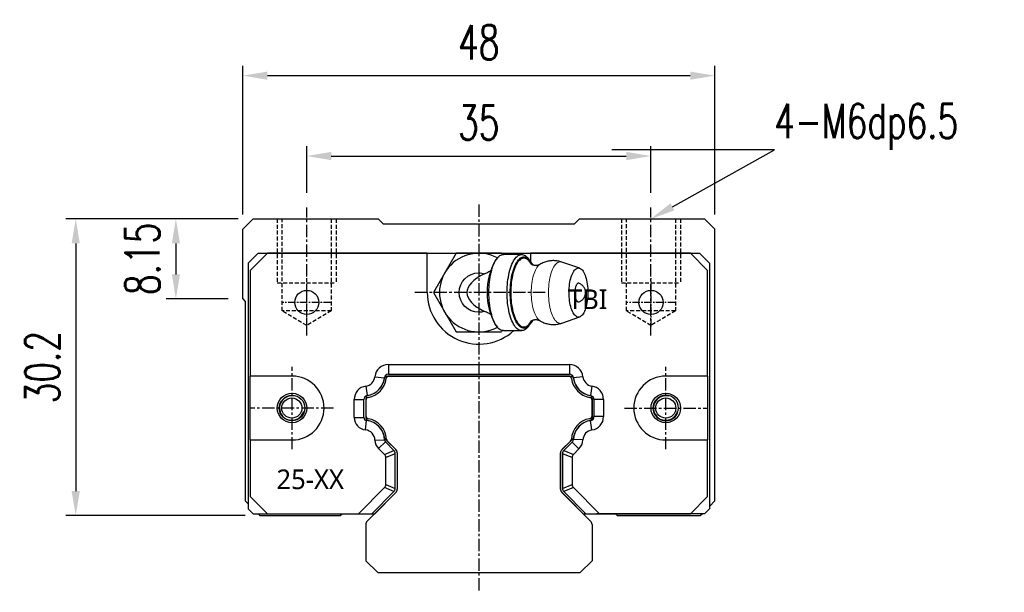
# Model space of a CAD drawing. Header units: millimetres. Extents: x 55 to 345, y 113 to 211.
# Tile 1 of 2: x 55 to 155, y 113 to 171. Entities that reach past the tile are written whole.
import ezdxf
from ezdxf import colors
from ezdxf.entities.mleader import LeaderData, LeaderLine
from ezdxf.math import Vec2, Vec3

# ---------------------------------------------------------------- set-up
doc = ezdxf.new("R2010")
doc.units = ezdxf.units.MM
doc.linetypes.add('CENTER', pattern=[2, 1.25, -0.25, 0.25, -0.25])
doc.linetypes.add('DASHED', pattern=[0.75, 0.5, -0.25])
for name, color, linetype in [('2', 7, 'Continuous'), ('CL', 1, 'CENTER'), ('DIM', 4, 'Continuous'), ('HID', 2, 'DASHED'), ('OUT', 3, 'Continuous'), ('中心線', 1, 'CENTER')]:
    doc.layers.add(name, color=color, linetype=linetype)
doc.styles.add('Arial', font='arial.ttf')
doc.styles.add('CHN', font='SIMPLEX.shx', dxfattribs={"width": 0.7, "bigfont": 'CHINESET.shx'})
doc.styles.add('DIM-7', font='SIMPLEX.shx', dxfattribs={"width": 0.7, "bigfont": 'chineset.shx'})
doc.dimstyles.new('CNS', dxfattribs={"dimscale": 0.56, "dimtxt": 3.5, "dimasz": 2.5, "dimexe": 1, "dimexo": 1.5, "dimgap": 0.09, "dimtad": 0, "dimdsep": 46, "dimtxsty": 'DIM-7', "dimcen": 0.09, "dimclrd": 4, "dimclre": 4, "dimclrt": 4, "dimadec": 0, "dimazin": 0, "dimtfac": 1, "dimtix": 1, "dimtmove": 2, "dimatfit": 3, "dimfxl": 1, "dimtvp": 0.971429, "dimtolj": 1, "dimarcsym": 0})

# ---------------------------------------------------------------- blocks, each defined once
blk = doc.blocks.new('*D58')
at = {"layer": 'DEFPOINTS', "color": 0}
for p in [(125.77, 165.56), (77.77, 149.94), (125.77, 149.94)]:
    blk.add_point(p, dxfattribs=at)
at = {"layer": 'DIM', "color": 4, "lineweight": -2}
for p, q in [((77.77, 151.44), (77.77, 166.56)), ((125.77, 151.44), (125.77, 166.56)), ((80.27, 165.56), (123.27, 165.56))]:
    blk.add_line(p, q, dxfattribs=at)
at = {"layer": 'DIM', "color": 4}
for points in [[(80.27, 165.97), (80.27, 165.14), (77.77, 165.56)], [(123.27, 165.97), (123.27, 165.14), (125.77, 165.56)]]:
    blk.add_solid(points, dxfattribs=at)
at = {"layer": 'DIM', "color": 4, "insert": (101.77, 168.96), "char_height": 3.5, "attachment_point": 5, "style": 'DIM-7'}
blk.add_mtext('\\A1;48', dxfattribs=at)
blk = doc.blocks.new('*D59')
at = {"layer": 'DEFPOINTS', "color": 0}
for p in [(119.27, 157.38), (84.27, 152.14), (119.27, 152.14)]:
    blk.add_point(p, dxfattribs=at)
at = {"layer": 'DIM', "color": 4, "lineweight": -2}
for p, q in [((84.27, 153.64), (84.27, 158.38)), ((119.27, 153.64), (119.27, 158.38)), ((86.77, 157.38), (116.77, 157.38))]:
    blk.add_line(p, q, dxfattribs=at)
at = {"layer": 'DIM', "color": 4}
for points in [[(86.77, 157.8), (86.77, 156.96), (84.27, 157.38)], [(116.77, 157.8), (116.77, 156.96), (119.27, 157.38)]]:
    blk.add_solid(points, dxfattribs=at)
at = {"layer": 'DIM', "color": 4, "insert": (101.77, 160.78), "char_height": 3.5, "attachment_point": 5, "style": 'DIM-7'}
blk.add_mtext('\\A1;35', dxfattribs=at)
blk = doc.blocks.new('*D60')
at = {"layer": 'DEFPOINTS', "color": 0}
for p in [(78.82, 150.99), (70.97, 142.84), (77.77, 142.84)]:
    blk.add_point(p, dxfattribs=at)
at = {"layer": 'DIM', "color": 4, "lineweight": -2}
for p, q in [((77.32, 150.99), (69.97, 150.99)), ((70.97, 148.49), (70.97, 145.34)), ((76.27, 142.84), (69.97, 142.84))]:
    blk.add_line(p, q, dxfattribs=at)
at = {"layer": 'DIM', "color": 4}
for points in [[(70.56, 148.49), (71.39, 148.49), (70.97, 150.99)], [(70.56, 145.34), (71.39, 145.34), (70.97, 142.84)]]:
    blk.add_solid(points, dxfattribs=at)
at = {"layer": 'DIM', "color": 4, "insert": (67.57, 146.91), "char_height": 3.5, "attachment_point": 5, "rotation": 90, "style": 'DIM-7'}
blk.add_mtext('\\A1;8.15', dxfattribs=at)
blk = doc.blocks.new('*D61')
at = {"layer": 'DEFPOINTS', "color": 0}
for p in [(78.82, 150.99), (60.79, 120.79), (79.52, 120.79)]:
    blk.add_point(p, dxfattribs=at)
at = {"layer": 'OUT', "color": 4, "lineweight": -2}
for p, q in [((77.32, 150.99), (59.79, 150.99)), ((60.79, 148.49), (60.79, 123.29)), ((78.02, 120.79), (59.79, 120.79))]:
    blk.add_line(p, q, dxfattribs=at)
at = {"layer": 'OUT', "color": 4}
for points in [[(60.37, 148.49), (61.2, 148.49), (60.79, 150.99)], [(60.37, 123.29), (61.2, 123.29), (60.79, 120.79)]]:
    blk.add_solid(points, dxfattribs=at)
at = {"layer": 'OUT', "color": 4, "insert": (57.39, 135.89), "char_height": 3.5, "attachment_point": 5, "rotation": 90, "style": 'DIM-7'}
blk.add_mtext('\\A1;30.2', dxfattribs=at)

msp = doc.modelspace()

# ---------------------------------------------------------------- linework, layer by layer
at = {"layer": '2', "color": 3, "linetype": 'Continuous'}
for p, q in [((79.321, 147.487), (78.321, 146.487)), ((79.321, 147.487), (124.221, 147.487)), ((124.221, 147.487), (125.221, 146.487)), ((78.321, 146.487), (78.321, 121.487)), ((125.221, 146.487), (125.221, 121.487)), ((78.821, 120.987), (78.321, 121.487)), ((124.721, 120.987), (125.221, 121.487)), ((78.821, 120.987), (89.799, 120.987)), ((124.721, 120.987), (113.743, 120.987))]:
    msp.add_line(p, q, dxfattribs=at)
at = {"layer": '2', "color": 2, "linetype": 'DASHED'}
msp.add_line((120.782, 130.437), (120.783, 130.437), dxfattribs=at)
at = {"layer": '2', "color": 3, "linetype": 'Continuous', "extrusion": (0, 0, -1)}
for start, end in [(270, 90), (90, 270)]:
    msp.add_arc((-82.784, 131.737), 1.3, start, end, dxfattribs=at)
at = {"layer": '2', "color": 3, "linetype": 'Continuous'}
for start, end in [(90, 270), (270, 90)]:
    msp.add_arc((120.782, 131.737), 1.3, start, end, dxfattribs=at)
at = {"layer": 'CL'}
for p, q in [((82.784, 127.537), (82.784, 135.937)), ((86.984, 131.737), (78.584, 131.737))]:
    msp.add_line(p, q, dxfattribs=at)
at = {"layer": 'DIM', "lineweight": 15, "flags": 128}
for points in [[(107.972, 146.346), (107.917, 146.308), (107.831, 146.233), (107.748, 146.14), (107.668, 146.031), (107.591, 145.904), (107.519, 145.762), (107.451, 145.605), (107.388, 145.435), (107.331, 145.251), (107.28, 145.057), (107.234, 144.852), (107.196, 144.638), (107.163, 144.417), (107.138, 144.19), (107.12, 143.958), (107.109, 143.724), (107.106, 143.487), (107.109, 143.251), (107.12, 143.016), (107.138, 142.785), (107.163, 142.557), (107.196, 142.336), (107.234, 142.123), (107.28, 141.918), (107.331, 141.723), (107.388, 141.54), (107.451, 141.369), (107.519, 141.213), (107.591, 141.071), (107.668, 140.944), (107.748, 140.834), (107.831, 140.742), (107.917, 140.667), (107.972, 140.629)], [(110.213, 140.382), (110.171, 140.369), (110.079, 140.355), (109.986, 140.36), (109.893, 140.383), (109.802, 140.426), (109.712, 140.486), (109.624, 140.565), (109.538, 140.661), (109.456, 140.774), (109.377, 140.904), (109.303, 141.049), (109.233, 141.209), (109.168, 141.382), (109.108, 141.568), (109.054, 141.766), (109.006, 141.974), (108.964, 142.191), (108.929, 142.416), (108.9, 142.647), (108.879, 142.884), (108.865, 143.124), (108.857, 143.366), (108.857, 143.609), (108.865, 143.851), (108.879, 144.091), (108.9, 144.327), (108.929, 144.559), (108.964, 144.784), (109.006, 145.001), (109.054, 145.209), (109.108, 145.406), (109.168, 145.593), (109.233, 145.766), (109.303, 145.926), (109.377, 146.071), (109.456, 146.2), (109.538, 146.314), (109.624, 146.41), (109.712, 146.488), (109.802, 146.549), (109.893, 146.591), (109.986, 146.615), (110.079, 146.619), (110.171, 146.605), (110.213, 146.593)]]:
    msp.add_lwpolyline(points, dxfattribs=at)
at = {"layer": 'HID', "color": 6, "ltscale": 0.8}
for p, q in [((81.272, 150.987), (81.272, 144.487)), ((87.272, 150.987), (87.272, 144.487)), ((116.272, 150.987), (116.272, 144.487)), ((122.272, 150.987), (122.272, 144.487)), ((81.272, 144.487), (87.272, 144.487)), ((116.272, 144.487), (122.272, 144.487))]:
    msp.add_line(p, q, dxfattribs=at)
at = {"layer": 'HID', "ltscale": 0.8}
for p, q in [((81.772, 141.637), (81.772, 150.987)), ((86.772, 150.987), (86.772, 141.637)), ((116.772, 141.637), (116.772, 150.987)), ((121.772, 150.987), (121.772, 141.637)), ((84.272, 140.135), (81.772, 141.637)), ((86.772, 141.637), (81.772, 141.637)), ((86.772, 141.637), (84.272, 140.135)), ((119.272, 140.135), (116.772, 141.637)), ((121.772, 141.637), (116.772, 141.637)), ((121.772, 141.637), (119.272, 140.135))]:
    msp.add_line(p, q, dxfattribs=at)
at = {"layer": 'OUT'}
for p, q in [((78.822, 150.987), (77.772, 149.937)), ((78.822, 150.987), (91.522, 150.987)), ((92.072, 150.437), (91.522, 150.987)), ((111.472, 150.437), (92.072, 150.437)), ((112.022, 150.987), (111.472, 150.437)), ((112.022, 150.987), (124.722, 150.987)), ((125.772, 149.937), (124.722, 150.987)), ((77.772, 142.837), (77.772, 149.937)), ((125.772, 122.287), (125.772, 149.937)), ((80.283, 147.487), (78.533, 145.737)), ((96.533, 147.487), (80.283, 147.487)), ((96.533, 147.487), (107.033, 147.487)), ((96.533, 143.487), (96.533, 147.487)), ((123.283, 147.487), (107.033, 147.487)), ((107.033, 147.487), (107.033, 146.655)), ((125.033, 145.737), (123.283, 147.487)), ((78.533, 145.737), (78.533, 134.987)), ((125.033, 134.987), (125.033, 145.737)), ((77.772, 142.837), (78.022, 142.587)), ((78.022, 142.587), (78.022, 122.287)), ((92.573, 136.159), (110.993, 136.159)), ((92.573, 136.159), (92.573, 135.187)), ((110.993, 136.159), (110.993, 135.187)), ((92.573, 135.187), (110.993, 135.187)), ((78.533, 128.487), (78.533, 134.987)), ((82.784, 134.987), (78.533, 134.987)), ((91.208, 134.923), (92.175, 134.827)), ((92.464, 134.987), (111.116, 134.987)), ((110.904, 134.987), (92.662, 134.987)), ((112.358, 134.923), (111.391, 134.827)), ((125.033, 134.987), (120.782, 134.987)), ((125.033, 134.987), (125.033, 128.487)), ((90.291, 133.967), (90.427, 133.005)), ((113.275, 133.967), (113.139, 133.005)), ((89.111, 130.776), (89.111, 132.609)), ((89.111, 132.609), (90.083, 132.609)), ((90.083, 130.776), (90.083, 132.609)), ((90.283, 132.725), (90.283, 130.748)), ((90.283, 132.524), (90.283, 130.95)), ((113.283, 132.728), (113.283, 130.745)), ((113.283, 130.95), (113.283, 132.524)), ((114.455, 132.609), (113.483, 132.609)), ((113.483, 132.609), (113.483, 130.865)), ((114.455, 132.609), (114.455, 130.865)), ((89.111, 130.776), (90.083, 130.776)), ((90.252, 129.511), (90.352, 130.478)), ((113.275, 129.507), (113.139, 130.469)), ((114.455, 130.865), (113.483, 130.865)), ((78.533, 128.487), (82.784, 128.487)), ((78.533, 128.487), (78.533, 122.737)), ((91.213, 128.474), (92.184, 128.5)), ((91.585, 127.609), (92.272, 128.296)), ((93.147, 127.421), (92.272, 128.296)), ((92.469, 128.382), (93.345, 127.506)), ((110.222, 127.506), (111.098, 128.382)), ((111.267, 128.268), (110.42, 127.421)), ((111.954, 127.581), (111.267, 128.268)), ((112.354, 128.491), (111.383, 128.533)), ((120.782, 128.487), (125.033, 128.487)), ((125.033, 122.737), (125.033, 128.487)), ((92.175, 127.019), (91.585, 127.609)), ((92.175, 127.019), (93.147, 127.421)), ((93.483, 127.172), (93.483, 123.483)), ((93.483, 127.167), (93.483, 123.487)), ((110.083, 123.483), (110.083, 127.172)), ((110.083, 127.153), (110.083, 123.501)), ((110.42, 127.421), (111.392, 127.019)), ((111.954, 127.581), (111.392, 127.019)), ((93.283, 127.091), (92.312, 126.689)), ((92.312, 123.966), (92.312, 126.689)), ((93.283, 123.563), (93.283, 127.091)), ((111.255, 126.689), (110.283, 127.091)), ((110.283, 127.091), (110.283, 123.563)), ((111.255, 126.689), (111.255, 123.966)), ((89.526, 120.987), (92.175, 123.636)), ((90.9, 120.987), (93.147, 123.234)), ((93.345, 123.149), (91.183, 120.987)), ((93.147, 123.234), (92.175, 123.636)), ((92.312, 123.966), (93.283, 123.563)), ((112.383, 120.987), (110.222, 123.149)), ((110.283, 123.563), (111.255, 123.966)), ((111.392, 123.636), (110.42, 123.234)), ((110.42, 123.234), (112.666, 120.987)), ((111.392, 123.636), (114.04, 120.987)), ((78.022, 122.287), (78.321, 121.988)), ((80.283, 120.987), (78.533, 122.737)), ((125.033, 122.737), (123.283, 120.987)), ((125.221, 121.736), (125.772, 122.287)), ((79.322, 120.987), (79.522, 120.787)), ((79.522, 120.787), (87.689, 120.787)), ((80.283, 120.987), (91.183, 120.987)), ((87.689, 120.787), (87.889, 120.987)), ((112.383, 120.987), (123.283, 120.987)), ((115.655, 120.987), (115.855, 120.787)), ((115.855, 120.787), (124.272, 120.787)), ((124.272, 120.787), (124.472, 120.987)), ((90.283, 119.873), (90.283, 116.194)), ((113.283, 119.887), (113.283, 116.18)), ((91.505, 114.987), (112.076, 114.987))]:
    msp.add_line(p, q, dxfattribs=at)
at = {"layer": 'OUT', "color": 3, "linetype": 'Continuous'}
for p, q in [((99.461, 147.487), (98.307, 145.487)), ((101.771, 147.487), (99.461, 147.487)), ((104.08, 147.487), (101.771, 147.487)), ((104.161, 147.347), (104.08, 147.487)), ((106.129, 147.362), (104.281, 147.362)), ((103.667, 147.014), (103.476, 146.787)), ((106.934, 146.787), (106.743, 147.014)), ((112.028, 145.966), (110.212, 146.593)), ((98.307, 145.487), (97.152, 143.487)), ((97.152, 143.487), (98.307, 141.487)), ((98.307, 141.487), (99.461, 139.487)), ((103.476, 140.188), (103.667, 139.96)), ((106.743, 139.96), (106.934, 140.188)), ((110.212, 140.382), (112.028, 141.009)), ((99.461, 139.487), (101.771, 139.487)), ((101.771, 139.487), (104.08, 139.487)), ((104.161, 139.627), (104.08, 139.487)), ((104.281, 139.612), (106.129, 139.612)), ((104.282, 139.611), (104.283, 139.612)), ((93.337, 127.521), (92.25, 128.607)), ((111.331, 128.607), (110.23, 127.506)), ((110.23, 123.148), (113.137, 120.24)), ((90.43, 120.226), (93.337, 123.133)), ((91.505, 114.987), (90.283, 116.194)), ((113.283, 116.18), (112.076, 114.987))]:
    msp.add_line(p, q, dxfattribs=at)
at = {"layer": 'OUT', "color": 3, "linetype": 'Continuous', "flags": 128}
for points in [[(104.281, 139.612), (104.224, 139.615), (104.121, 139.635), (104.019, 139.673), (103.918, 139.73), (103.819, 139.805), (103.722, 139.898), (103.628, 140.009), (103.537, 140.136), (103.449, 140.28), (103.366, 140.439), (103.287, 140.613), (103.213, 140.8), (103.144, 141.001), (103.08, 141.214), (103.023, 141.438), (102.971, 141.672), (102.926, 141.915), (102.887, 142.165), (102.855, 142.422), (102.83, 142.683), (102.813, 142.949), (102.802, 143.218), (102.798, 143.487), (102.802, 143.757), (102.813, 144.025), (102.83, 144.291), (102.855, 144.553), (102.887, 144.81), (102.926, 145.06), (102.971, 145.303), (103.023, 145.537), (103.08, 145.76), (103.144, 145.973), (103.213, 146.174), (103.287, 146.362), (103.366, 146.536), (103.449, 146.695), (103.537, 146.839), (103.628, 146.966), (103.722, 147.076), (103.819, 147.169), (103.918, 147.244), (104.019, 147.301), (104.121, 147.34), (104.224, 147.359), (104.281, 147.362)], [(106.743, 139.96), (106.684, 139.894), (106.587, 139.802), (106.488, 139.727), (106.386, 139.671), (106.284, 139.634), (106.181, 139.615), (106.077, 139.615), (105.974, 139.634), (105.871, 139.671), (105.77, 139.727), (105.671, 139.802), (105.573, 139.894), (105.479, 140.004), (105.387, 140.131), (105.3, 140.275), (105.216, 140.434), (105.137, 140.608), (105.062, 140.796), (104.993, 140.997), (104.929, 141.21), (104.871, 141.434), (104.82, 141.668), (104.774, 141.911), (104.735, 142.162), (104.703, 142.419), (104.678, 142.682), (104.66, 142.948), (104.65, 143.217), (104.646, 143.487), (104.65, 143.758), (104.66, 144.027), (104.678, 144.293), (104.703, 144.555), (104.735, 144.813), (104.774, 145.063), (104.82, 145.307), (104.871, 145.541), (104.929, 145.765), (104.993, 145.978), (105.062, 146.179), (105.137, 146.367), (105.216, 146.541), (105.3, 146.7), (105.387, 146.843), (105.479, 146.97), (105.573, 147.08), (105.671, 147.173), (105.77, 147.247), (105.871, 147.303), (105.974, 147.341), (106.077, 147.36), (106.181, 147.36), (106.284, 147.341), (106.386, 147.303), (106.488, 147.247), (106.587, 147.173), (106.684, 147.08), (106.743, 147.014)], [(104.973, 143.487), (104.976, 143.749), (104.987, 144.009), (105.005, 144.267), (105.03, 144.52), (105.062, 144.768), (105.101, 145.009), (105.146, 145.243), (105.198, 145.467), (105.255, 145.681), (105.319, 145.884), (105.388, 146.074), (105.462, 146.25), (105.54, 146.412), (105.623, 146.559), (105.71, 146.69), (105.8, 146.804), (105.893, 146.901), (105.989, 146.98), (106.086, 147.041), (106.185, 147.083), (106.285, 147.107), (106.385, 147.112), (106.485, 147.098), (106.584, 147.065), (106.682, 147.013), (106.779, 146.943), (106.873, 146.855), (106.965, 146.749), (107.053, 146.627), (107.138, 146.488), (107.219, 146.333), (107.23, 146.311)], [(107.117, 146.375), (107.058, 146.475), (106.972, 146.6), (106.884, 146.709), (106.792, 146.8), (106.699, 146.874), (106.603, 146.929), (106.506, 146.966), (106.409, 146.985), (106.311, 146.985), (106.213, 146.966), (106.117, 146.929), (106.021, 146.874), (105.927, 146.8), (105.836, 146.709), (105.747, 146.6), (105.662, 146.475), (105.581, 146.334), (105.503, 146.178), (105.43, 146.007), (105.362, 145.823), (105.3, 145.626), (105.243, 145.419), (105.192, 145.2), (105.147, 144.973), (105.109, 144.738), (105.077, 144.496), (105.053, 144.248), (105.035, 143.997), (105.024, 143.743), (105.02, 143.487), (105.024, 143.232), (105.035, 142.978), (105.053, 142.726), (105.077, 142.479), (105.109, 142.237), (105.147, 142.002), (105.192, 141.774), (105.243, 141.556), (105.3, 141.348), (105.362, 141.152), (105.43, 140.968), (105.503, 140.797), (105.581, 140.641), (105.662, 140.5), (105.747, 140.375), (105.836, 140.266), (105.927, 140.175), (106.021, 140.101), (106.117, 140.046), (106.213, 140.008), (106.311, 139.99), (106.409, 139.99), (106.506, 140.008), (106.603, 140.046), (106.699, 140.101), (106.792, 140.175), (106.884, 140.266), (106.972, 140.375), (107.058, 140.5), (107.116, 140.598)], [(110.946, 143.487), (110.95, 143.705), (110.961, 143.921), (110.979, 144.134), (111.004, 144.342), (111.036, 144.544), (111.075, 144.737), (111.119, 144.921), (111.17, 145.094), (111.227, 145.255), (111.288, 145.402), (111.354, 145.535), (111.425, 145.652), (111.499, 145.753), (111.576, 145.837), (111.656, 145.902), (111.737, 145.949), (111.82, 145.978), (111.903, 145.987), (111.987, 145.978), (112.069, 145.949), (112.151, 145.902), (112.23, 145.837), (112.307, 145.753), (112.381, 145.652), (112.452, 145.535), (112.518, 145.402), (112.58, 145.255), (112.636, 145.094), (112.687, 144.921), (112.732, 144.737), (112.77, 144.544), (112.802, 144.342), (112.827, 144.134), (112.845, 143.921), (112.856, 143.705), (112.86, 143.487), (112.856, 143.269), (112.845, 143.053), (112.827, 142.84), (112.802, 142.632), (112.77, 142.431), (112.732, 142.237), (112.687, 142.053), (112.636, 141.88), (112.58, 141.72), (112.518, 141.572), (112.452, 141.439), (112.381, 141.322), (112.307, 141.222), (112.23, 141.138), (112.151, 141.073), (112.069, 141.025), (111.987, 140.997), (111.903, 140.987), (111.82, 140.997), (111.737, 141.025), (111.656, 141.073), (111.576, 141.138), (111.499, 141.222), (111.425, 141.322), (111.354, 141.439), (111.288, 141.572), (111.227, 141.72), (111.17, 141.88), (111.119, 142.053), (111.075, 142.237), (111.036, 142.431), (111.004, 142.632), (110.979, 142.84), (110.961, 143.053), (110.95, 143.269), (110.946, 143.487)], [(107.231, 140.667), (107.219, 140.642), (107.138, 140.487), (107.053, 140.348), (106.965, 140.225), (106.873, 140.12), (106.779, 140.032), (106.682, 139.962), (106.584, 139.91), (106.485, 139.877), (106.385, 139.863), (106.285, 139.868), (106.185, 139.891), (106.086, 139.934), (105.989, 139.994), (105.893, 140.074), (105.8, 140.17), (105.71, 140.285), (105.623, 140.415), (105.54, 140.562), (105.462, 140.724), (105.388, 140.901), (105.319, 141.091), (105.255, 141.294), (105.198, 141.508), (105.146, 141.732), (105.101, 141.965), (105.062, 142.207), (105.03, 142.455), (105.005, 142.708), (104.987, 142.966), (104.976, 143.226), (104.973, 143.487)]]:
    msp.add_lwpolyline(points, dxfattribs=at)
at = {"layer": 'OUT'}
for centre, radius in [((84.283, 142.487), 1.225), ((119.283, 142.487), 1.225), ((82.784, 131.737), 1.5), ((120.782, 131.737), 1.5), ((82.762, 131.737), 1.025), ((120.782, 131.737), 1.025)]:
    msp.add_circle(centre, radius, dxfattribs=at)
at = {"layer": 'OUT', "color": 3, "linetype": 'Continuous'}
for centre, radius, start, end in [((101.771, 143.487), 4, 61.74955, 298.25045), ((109.329, 143.487), 6.72, 150.59292, 209.40708), ((90.148, 135.029), 2.044, 280.6977, 351.61737), ((113.433, 135.029), 2.044, 188.38263, 258.94909), ((90.148, 128.445), 2.044, 9.2089, 79.3023), ((113.433, 128.445), 2.044, 101.05091, 170.7911)]:
    msp.add_arc(centre, radius, start, end, dxfattribs=at)
at = {"layer": 'OUT'}
for centre, radius, start, end in [((101.783, 143.487), 5.25, 180, 312.43059), ((92.573, 134.787), 1.372, 90, 174.3236), ((110.993, 134.787), 1.372, 5.6764, 90), ((92.573, 134.787), 0.4, 90, 174.3236), ((110.993, 134.787), 0.4, 5.6764, 90), ((82.784, 131.737), 3.25, 270, 90), ((90.141, 135.029), 1.072, 278.04622, 354.3236), ((90.141, 135.029), 2.044, 278.04622, 354.3236), ((90.141, 135.029), 2.244, 280.00718, 352.28045), ((92.662, 134.687), 0.3, 90, 172.28145), ((110.904, 134.687), 0.3, 7.71855, 90), ((113.425, 135.029), 2.244, 187.71955, 259.99282), ((113.425, 135.029), 2.044, 185.6764, 261.95378), ((113.425, 135.029), 1.072, 185.6764, 261.95378), ((120.782, 131.737), 3.25, 90, 270), ((90.483, 132.609), 1.372, 98.04622, 180), ((113.083, 132.609), 1.372, 360, 81.95378), ((90.483, 132.609), 0.4, 98.04622, 179.99943), ((90.583, 132.725), 0.3, 100.6977, 180), ((90.583, 132.524), 0.3, 100.00654, 180), ((112.983, 132.524), 0.3, 360, 79.99345), ((112.983, 132.728), 0.3, 0, 78.94909), ((113.083, 132.609), 0.4, 0.00057, 81.95378), ((90.383, 130.776), 1.272, 180, 264.07181), ((90.383, 130.776), 0.3, 180, 264.07181), ((90.583, 130.95), 0.3, 180, 259.99347), ((90.583, 130.748), 0.3, 180, 259.3023), ((90.141, 128.445), 2.044, 1.53826, 84.07181), ((90.141, 128.445), 2.244, 3.36406, 79.99282), ((113.425, 128.445), 2.244, 100.00718, 176.63594), ((113.425, 128.445), 2.044, 98.04622, 177.51914), ((112.983, 130.95), 0.3, 280.00654, 0), ((112.983, 130.745), 0.3, 281.05091, 0), ((113.083, 130.865), 0.4, 278.04622, 359.99943), ((113.083, 130.865), 1.372, 278.04622, 360), ((90.141, 128.445), 1.072, 1.53826, 84.07181), ((113.425, 128.445), 1.072, 98.04622, 177.51914), ((92.484, 128.508), 1.272, 181.53826, 225), ((92.484, 128.508), 0.3, 181.53826, 225), ((92.681, 128.594), 0.3, 183.36302, 225), ((110.886, 128.594), 0.3, 315, 356.63698), ((110.984, 128.551), 0.4, 315.00049, 357.51914), ((110.984, 128.551), 1.372, 315, 357.51914), ((92.983, 127.167), 0.5, 0, 45), ((110.583, 127.153), 0.5, 135, 180), ((92.983, 123.487), 0.5, 315.00002, 0), ((110.583, 123.501), 0.5, 180, 224.99998), ((90.783, 119.873), 0.5, 135.00002, 180), ((112.783, 119.887), 0.5, 0, 44.99998)]:
    msp.add_arc(centre, radius, start, end, dxfattribs=at)
at = {"layer": 'OUT', "color": 3, "linetype": 'Continuous', "extrusion": (0, 0, -1)}
for centre, start, end in [((-92.467, 134.687), 8.38263, 90), ((-111.114, 134.687), 90, 171.61737), ((-92.462, 128.82), 315, 350.79109), ((-111.119, 128.82), 189.20891, 225)]:
    msp.add_arc(centre, 0.3, start, end, dxfattribs=at)
at = {"layer": 'OUT', "color": 6}
for centre in [(82.762, 131.737), (120.782, 131.737)]:
    msp.add_arc(centre, 1.25, 75, 345, dxfattribs=at)
at = {"layer": 'OUT', "color": 3, "linetype": 'Continuous'}
msp.add_ellipse((108.409, 143.487), major_axis=(7.839, 0), ratio=0.3826834, start_param=2.4514471, end_param=3.8317382, dxfattribs=at)
at = {"layer": 'OUT'}
for centre, major_axis, ratio, start_param, end_param in [((92.511, 126.965), (-0.737, -0.305), 0.7520159, 2.8396278, 3.4435575), ((92.954, 127.148), (0.494, 0.204), 0.9357345, 5.9134194, 6.6529512), ((110.613, 127.148), (-0.494, 0.204), 0.9357345, 5.9134194, 6.6529512), ((111.055, 126.965), (0.737, -0.305), 0.7520159, 2.8396278, 3.4435575), ((91.539, 126.562), (-0.737, -0.305), 0.7520159, 2.8396235, 3.4435619), ((112.027, 126.562), (0.737, -0.305), 0.7520159, 2.8396235, 3.4435619), ((91.539, 124.092), (-0.737, 0.305), 0.752016, 2.8396236, 3.4435617), ((92.511, 123.69), (-0.737, 0.305), 0.752016, 2.8396279, 3.4435574), ((92.954, 123.507), (0.494, -0.204), 0.9357345, 5.9134195, 6.6529511), ((110.613, 123.507), (-0.494, -0.204), 0.9357345, 5.9134195, 6.6529511), ((111.055, 123.69), (0.737, 0.305), 0.752016, 2.8396279, 3.4435574), ((112.027, 124.092), (0.737, 0.305), 0.752016, 2.8396236, 3.4435617)]:
    msp.add_ellipse(centre, major_axis=major_axis, ratio=ratio, start_param=start_param, end_param=end_param, dxfattribs=at)
at = {"layer": 'OUT', "color": 3, "linetype": 'Continuous'}
for points, knots in [([(107.97, 146.345), (107.966, 146.342), (107.948, 146.331), (107.903, 146.308), (107.832, 146.28), (107.744, 146.255), (107.64, 146.239), (107.524, 146.235), (107.411, 146.248), (107.312, 146.272), (107.233, 146.301), (107.173, 146.331), (107.128, 146.358), (107.099, 146.379), (107.083, 146.394), (107.081, 146.395), (107.081, 146.396)], [0, 0, 0, 0, 0.022612, 0.091205, 0.1638046, 0.2415258, 0.3252642, 0.415144, 0.5096446, 0.5916816, 0.6683152, 0.7403405, 0.8088904, 0.8750865, 0.9399334, 1, 1, 1, 1]), ([(110.215, 146.592), (110.151, 146.613), (110.021, 146.655), (109.819, 146.698), (109.611, 146.727), (109.402, 146.74), (109.192, 146.735), (108.983, 146.714), (108.775, 146.676), (108.571, 146.621), (108.371, 146.55), (108.178, 146.462), (108.043, 146.392), (107.977, 146.348), (107.969, 146.343)], [0, 0, 0, 0, 0.0860539, 0.1755675, 0.2651552, 0.3548371, 0.4446388, 0.5345889, 0.6247186, 0.7150764, 0.8057231, 0.8967365, 0.9882179, 1, 1, 1, 1]), ([(101.771, 141.487), (100.667, 141.487), (99.771, 142.383), (99.771, 144.591), (100.667, 145.487), (101.771, 145.487)], [0, 0, 0, 0, 0.5, 0.5, 1, 1, 1, 1]), ([(102.364, 145.397), (102.438, 145.432), (102.586, 145.502), (102.785, 145.604), (102.905, 145.672), (102.955, 145.7)], [0, 0, 0, 0, 0.366863, 0.7359261, 1, 1, 1, 1]), ([(111.951, 144.43), (111.936, 144.435), (111.901, 144.447), (111.845, 144.433), (111.786, 144.396), (111.729, 144.331), (111.677, 144.243), (111.632, 144.132), (111.594, 144.005), (111.565, 143.861), (111.544, 143.689), (111.535, 143.494), (111.543, 143.3), (111.562, 143.133), (111.59, 142.989), (111.627, 142.858), (111.671, 142.746), (111.722, 142.654), (111.778, 142.587), (111.838, 142.545), (111.896, 142.528), (111.934, 142.539), (111.951, 142.543)], [0, 0, 0, 0, 0.0355293, 0.08439, 0.1346676, 0.1835283, 0.2338059, 0.2826665, 0.3329442, 0.3818048, 0.4320824, 0.5000147, 0.5620426, 0.6109033, 0.6611809, 0.7100415, 0.7603192, 0.8091798, 0.8594575, 0.9083181, 0.9585957, 1, 1, 1, 1]), ([(112.626, 143.487), (112.624, 143.532), (112.622, 143.596), (112.607, 143.688), (112.588, 143.765), (112.557, 143.855), (112.516, 143.947), (112.462, 144.039), (112.396, 144.128), (112.318, 144.212), (112.229, 144.288), (112.129, 144.354), (112.036, 144.403), (111.974, 144.423), (111.951, 144.431)], [0, 0, 0, 0, 0.1090532, 0.1528409, 0.2257418, 0.301786, 0.3837439, 0.469784, 0.5591735, 0.6513227, 0.7458063, 0.8423073, 0.9405903, 1, 1, 1, 1]), ([(111.951, 142.543), (111.961, 142.546), (112.016, 142.562), (112.103, 142.606), (112.211, 142.673), (112.305, 142.75), (112.39, 142.838), (112.462, 142.934), (112.521, 143.036), (112.566, 143.139), (112.594, 143.232), (112.612, 143.316), (112.624, 143.398), (112.625, 143.456), (112.626, 143.487)], [0, 0, 0, 0, 0.0273314, 0.1367036, 0.2353115, 0.3336589, 0.4315654, 0.5287049, 0.6243664, 0.7166646, 0.8004123, 0.8591452, 0.9234716, 1, 1, 1, 1]), ([(102.952, 141.277), (102.943, 141.282), (102.878, 141.32), (102.684, 141.424), (102.493, 141.515), (102.364, 141.577)], [0, 0, 0, 0, 0.0463473, 0.3539281, 1, 1, 1, 1]), ([(107.081, 140.579), (107.081, 140.579), (107.082, 140.58), (107.096, 140.593), (107.122, 140.613), (107.162, 140.638), (107.217, 140.666), (107.288, 140.695), (107.376, 140.72), (107.48, 140.736), (107.596, 140.739), (107.709, 140.727), (107.808, 140.703), (107.886, 140.674), (107.94, 140.648), (107.963, 140.634), (107.971, 140.629)], [0, 0, 0, 0, 0.0529485, 0.1155389, 0.1791976, 0.244782, 0.3132755, 0.3857697, 0.4633781, 0.546995, 0.6367444, 0.7311079, 0.8130258, 0.8895482, 0.9614689, 1, 1, 1, 1]), ([(107.971, 140.631), (108.015, 140.605), (108.118, 140.542), (108.29, 140.46), (108.484, 140.382), (108.684, 140.321), (108.888, 140.276), (109.096, 140.247), (109.305, 140.235), (109.515, 140.24), (109.725, 140.261), (109.932, 140.299), (110.096, 140.341), (110.188, 140.375), (110.215, 140.385)], [0, 0, 0, 0, 0.065812, 0.1552417, 0.2447124, 0.3342309, 0.4238081, 0.5134594, 0.6032051, 0.6930705, 0.7830845, 0.8732782, 0.9637001, 1, 1, 1, 1])]:
    msp.add_open_spline(points, degree=3, knots=knots, dxfattribs=at)
for points in [[(101.771, 145.487), (101.972, 145.487), (102.172, 145.457), (102.364, 145.397)], [(102.364, 141.577), (102.172, 141.518), (101.972, 141.487), (101.771, 141.487)]]:
    msp.add_open_spline(points, degree=3, dxfattribs=at)
at = {"layer": '中心線'}
for p, q in [((101.772, 152.437), (101.772, 112.987)), ((84.272, 139.135), (84.272, 152.137)), ((119.272, 139.135), (119.272, 152.137)), ((108.521, 143.487), (95.021, 143.487)), ((120.782, 127.537), (120.782, 135.937)), ((116.582, 131.737), (124.982, 131.737))]:
    msp.add_line(p, q, dxfattribs=at)
at = {"layer": '中心線', "ltscale": 0.6}
for p, q in [((84.283, 140.037), (84.283, 144.937)), ((119.283, 140.037), (119.283, 144.937)), ((86.733, 142.487), (81.833, 142.487)), ((121.733, 142.487), (116.833, 142.487))]:
    msp.add_line(p, q, dxfattribs=at)

# ---------------------------------------------------------------- texts
at = {"color": 2, "char_height": 2, "attachment_point": 1, "style": 'Arial'}
for s, insert, width in [('{\\fMicrosoft JhengHei Light|b0|i0|c136|p34;TBI}', (110.829, 143.808), 2.83306), ('{\\fMicrosoft JhengHei Light|b0|i0|c136|p34;25-XX}', (81.192, 125.486), 5.30274)]:
    msp.add_mtext(s, dxfattribs=dict(at, insert=insert, width=width))

# ---------------------------------------------------------------- dimensions: what is measured, and where the dimension line sits
at = {"layer": 'DIM'}
for base, p1, p2, angle, picture, middle in [((125.772, 165.557), (77.772, 149.937), (125.772, 149.937), 180, '*D58', (101.772, 168.957)), ((119.272, 157.38), (84.272, 152.137), (119.272, 152.137), 180, '*D59', (101.772, 160.78)), ((70.973, 142.837), (78.822, 150.987), (77.772, 142.837), 90, '*D60', (67.573, 146.912))]:
    dim = msp.add_linear_dim(base=base, p1=p1, p2=p2, angle=angle, dimstyle='CNS', override={"dimscale": 1}, dxfattribs=at)
    dim.commit()
    dim.dimension.update_dxf_attribs({"geometry": picture, "text_midpoint": middle})
at = {"layer": 'OUT'}
dim = msp.add_linear_dim(base=(60.786, 120.787), p1=(78.822, 150.987), p2=(79.522, 120.787), angle=270, dimstyle='CNS', override={"dimscale": 1}, dxfattribs=at)
dim.commit()
dim.dimension.update_dxf_attribs({"geometry": '*D61', "text_midpoint": (57.386, 135.887)})

# ---------------------------------------------------------------- leaders
at = {"layer": 'DIM'}
ml = msp.add_multileader_mtext('Standard', dxfattribs=at)
ml.set_content('4-M6dp6.5', color=256, style='CHN')
ml.set_leader_properties()
ml.build(insert=Vec2(0, 0))
ml.multileader.update_dxf_attribs({"text_left_attachment_type": 6, "text_right_attachment_type": 6, "dogleg_length": 0, "arrow_head_size": 2.5})
ctx = ml.context
ctx.base_point, ctx.char_height, ctx.arrow_head_size, ctx.landing_gap_size, ctx.plane_origin = Vec3(131.82, 158.016), 3.5, 2.5, 0, Vec3(119.272, 154.987)
ctx.left_attachment, ctx.right_attachment = 6, 6
notes = []
notes.append((ctx, [(0, (1, 1, 0), (131.82, 158.016), (1, 0), 0, [(0, [(119.272, 150.987)], 0, [])])]))
ctx.mtext.insert, ctx.mtext.flow_direction = Vec3(131.82, 162.683), 5
for ctx, leaders in notes:
    for number, flags, end, landing, length, lines in leaders:
        leader = LeaderData()
        leader.index, (leader.has_last_leader_line, leader.has_dogleg_vector, leader.attachment_direction) = number, flags
        leader.last_leader_point, leader.dogleg_vector, leader.dogleg_length = Vec3(end), Vec3(landing), length
        for number, points, colour, breaks in lines:
            line = LeaderLine()
            line.index, line.vertices, line.color, line.breaks = number, Vec3.list(points), colors.encode_raw_color(colour), breaks
            leader.lines.append(line)
        ctx.leaders.append(leader)

doc.saveas('drawing.dxf')
